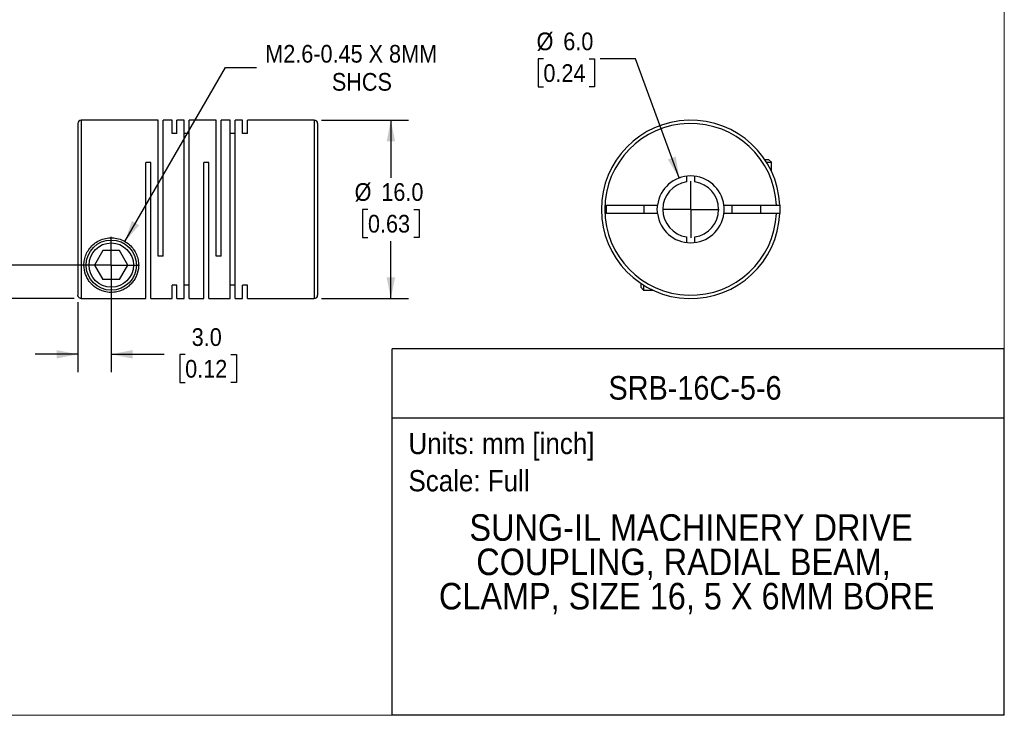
# Model space of a CAD drawing. Header units: millimetres. Extents: x 0 to 140, y 0 to 108.
# Tile 2 of 3: x 51 to 140, y 0 to 62. Entities that reach past the tile are written whole.
import ezdxf
from ezdxf.enums import TextEntityAlignment as Align

# ---------------------------------------------------------------- set-up
doc = ezdxf.new("R2010")
doc.units = ezdxf.units.MM
doc.header["$LTSCALE"] = 0.5
doc.linetypes.add('SLD-Solid', pattern=[0])
doc.layers.add('SLD-0', color=7, linetype='SLD-Solid', lineweight=25)
doc.layers.add('TEXT', color=140, linetype='SLD-Solid', lineweight=25)
doc.styles.add('SLDTEXTSTYLE0', font='GOTHIC.TTF', dxfattribs={"width": 0.913})
doc.dimstyles.new('SLDDIMSTYLE0', dxfattribs={"dimtxt": 1.5875, "dimasz": 1.905, "dimexe": 0, "dimexo": 0.0625, "dimgap": 0.396875, "dimtad": 0, "dimtih": 1, "dimtoh": 1, "dimdec": 1, "dimrnd": 1e-09, "dimzin": 4, "dimdsep": 46, "dimtxsty": 'SLDTEXTSTYLE0', "dimsah": 1, "dimcen": 0, "dimadec": 0, "dimazin": 1, "dimtfac": 1, "dimtdec": 1, "dimtofl": 0, "dimtmove": 0, "dimatfit": 3, "dimfxl": 0, "dimfrac": 2, "dimtolj": 1, "dimtzin": 12, "dimarcsym": 0})
doc.dimstyles.new('SLDDIMSTYLE1', dxfattribs={"dimtxt": 1.5875, "dimasz": 1.905, "dimexe": 0, "dimexo": 0.0625, "dimgap": 0.396875, "dimtad": 0, "dimtih": 1, "dimtoh": 1, "dimdec": 1, "dimrnd": 1e-09, "dimzin": 12, "dimdsep": 46, "dimtxsty": 'SLDTEXTSTYLE0', "dimsah": 1, "dimcen": 0, "dimadec": 0, "dimazin": 3, "dimtfac": 1, "dimtdec": 1, "dimtofl": 0, "dimtmove": 0, "dimatfit": 3, "dimfxl": 0, "dimfrac": 2, "dimtolj": 1, "dimtzin": 12, "dimarcsym": 0})
doc.dimstyles.new('SLDDIMSTYLE2', dxfattribs={"dimtxt": 1.5875, "dimasz": 1.905, "dimexe": 0, "dimexo": 0.0625, "dimgap": 0.396875, "dimtad": 0, "dimtih": 1, "dimtoh": 1, "dimdec": 1, "dimrnd": 1e-09, "dimzin": 4, "dimdsep": 46, "dimtxsty": 'SLDTEXTSTYLE0', "dimsah": 1, "dimcen": 0.09, "dimadec": 0, "dimazin": 1, "dimtfac": 1, "dimtdec": 1, "dimtmove": 0, "dimatfit": 0, "dimfxl": 0, "dimfrac": 2, "dimtolj": 1, "dimtzin": 12, "dimarcsym": 0})
doc.dimstyles.new('SLDDIMSTYLE3', dxfattribs={"dimtxt": 1.5875, "dimasz": 1.905, "dimexe": 0, "dimexo": 0.0625, "dimgap": 0.396875, "dimtad": 0, "dimtih": 1, "dimtoh": 1, "dimdec": 1, "dimrnd": 1e-09, "dimzin": 4, "dimdsep": 46, "dimtxsty": 'SLDTEXTSTYLE0', "dimsah": 1, "dimcen": 0.09, "dimadec": 0, "dimazin": 1, "dimtfac": 1, "dimtdec": 1, "dimtofl": 0, "dimtmove": 0, "dimatfit": 3, "dimfxl": 0, "dimfrac": 2, "dimtolj": 1, "dimtzin": 12, "dimarcsym": 0})

# ---------------------------------------------------------------- blocks, each defined once
blk = doc.blocks.new('SW_NOTE_0')
at = {"layer": 'TEXT', "color": 0, "insert": (0, 2.433), "char_height": 1.905, "attachment_point": 1, "style": 'SLDTEXTSTYLE0'}
blk.add_mtext('Scale: Full', dxfattribs=at)
blk = doc.blocks.new('SW_NOTE_0_1')
at = {"layer": 'TEXT', "color": 0, "insert": (0, 2.433), "char_height": 1.905, "attachment_point": 1, "style": 'SLDTEXTSTYLE0'}
blk.add_mtext('Units: mm [inch]', dxfattribs=at)
blk = doc.blocks.new('Block1')
at = {"layer": 'TEXT'}
for p, q in [((139.701, 32.882), (84.822, 32.882)), ((84.822, 0.001), (84.822, 32.882)), ((139.701, 0.001), (139.701, 32.882)), ((84.822, 26.698), (139.701, 26.698)), ((139.701, 0.001), (84.822, 0.001))]:
    blk.add_line(p, q, dxfattribs=at)
at = {"layer": 'TEXT', "color": 140}
for name, p in [('SW_NOTE_0_1', (86.294, 22.902)), ('SW_NOTE_0', (86.294, 19.564))]:
    blk.add_blockref(name, p, dxfattribs=at)
at = {"layer": 'TEXT', "color": 140, "style": 'SLDTEXTSTYLE0', "width": 0.913}
for tag, height, p in [('AUTOATTR0', 2.117, (104.221, 27.677)), ('AUTOATTR1_0', 2.381, (91.756, 14.943)), ('AUTOATTR1_1', 2.381, (92.372, 11.864)), ('AUTOATTR1_2', 2.381, (89.023, 8.785))]:
    blk.add_attdef(tag, text='', height=height, dxfattribs=at).set_placement(p, align=Align.BOTTOM_LEFT)
blk = doc.blocks.new('Block2')
at = {"color": 7, "linetype": 'SLD-Solid', "lineweight": 18}
for q in [(139.701, 107.951), (0.001, 0.001)]:
    blk.add_line((139.701, 0.001), q, dxfattribs=at)
blk = doc.blocks.new('_D_1')
at = {"layer": 'SLD-0'}
for p, q in [((60.879, 42.505), (69.886, 58.105)), ((69.886, 58.105), (72.664, 58.105))]:
    blk.add_line(p, q, dxfattribs=at)
blk.add_solid([(60.879, 42.505), (62.162, 43.964), (61.502, 44.345)], dxfattribs=at)
at = {"layer": 'SLD-0', "char_height": 1.5875, "attachment_point": 1, "style": 'SLDTEXTSTYLE0'}
for s, insert in [('M2.6-0.45 X 8MM', (73.458, 60.133)), ('SHCS', (79.426, 57.613))]:
    blk.add_mtext(s, dxfattribs=dict(at, insert=insert))
blk = doc.blocks.new('_D_2')
at = {"layer": 'SLD-0'}
for p, q in [((59.654, 39.748), (59.654, 30.795)), ((56.654, 37.057), (56.654, 30.795)), ((56.654, 32.383), (52.844, 32.383)), ((59.654, 32.383), (64.402, 32.383)), ((66.278, 32.371), (65.794, 32.371)), ((65.794, 32.371), (65.794, 29.851)), ((70.383, 32.371), (70.867, 32.371)), ((70.867, 32.371), (70.867, 29.851)), ((65.794, 29.851), (66.278, 29.851)), ((70.867, 29.851), (70.383, 29.851))]:
    blk.add_line(p, q, dxfattribs=at)
for points in [[(56.654, 32.383), (54.749, 32.764), (54.749, 32.002)], [(59.654, 32.383), (61.559, 32.002), (61.559, 32.764)]]:
    blk.add_solid(points, dxfattribs=at)
at = {"layer": 'SLD-0', "char_height": 1.5875, "attachment_point": 1, "style": 'SLDTEXTSTYLE0'}
for s, insert in [('3.0', (66.865, 34.721)), ('0.12', (66.278, 31.878))]:
    blk.add_mtext(s, dxfattribs=dict(at, insert=insert))
blk = doc.blocks.new('_D_3')
at = {"layer": 'SLD-0'}
for p, q in [((39.91, 46.716), (39.427, 46.716)), ((39.427, 46.716), (39.427, 44.195)), ((44.016, 46.716), (44.499, 46.716)), ((44.499, 46.716), (44.499, 44.195)), ((46.535, 46.728), (49.71, 46.728)), ((49.71, 46.728), (49.71, 40.383)), ((39.427, 44.195), (39.91, 44.195)), ((44.499, 44.195), (44.016, 44.195)), ((59.019, 40.383), (48.122, 40.383)), ((56.319, 37.392), (48.122, 37.392)), ((49.71, 37.392), (49.71, 33.582))]:
    blk.add_line(p, q, dxfattribs=at)
for points in [[(49.71, 40.383), (50.091, 42.288), (49.329, 42.288)], [(49.71, 37.392), (49.329, 35.487), (50.091, 35.487)]]:
    blk.add_solid(points, dxfattribs=at)
at = {"layer": 'SLD-0', "char_height": 1.5875, "attachment_point": 1, "style": 'SLDTEXTSTYLE0'}
for s, insert in [('3.0', (40.497, 49.066)), ('0.12', (39.91, 46.223))]:
    blk.add_mtext(s, dxfattribs=dict(at, insert=insert))
blk = doc.blocks.new('_D_4')
at = {"layer": 'SLD-0'}
for p, q in [((78.489, 53.383), (86.305, 53.383)), ((84.717, 53.383), (84.717, 48.226)), ((82.664, 45.383), (82.181, 45.383)), ((82.181, 45.383), (82.181, 42.863)), ((86.77, 45.383), (87.254, 45.383)), ((87.254, 45.383), (87.254, 42.863)), ((82.181, 42.863), (82.664, 42.863)), ((84.717, 37.383), (84.717, 42.54)), ((87.254, 42.863), (86.77, 42.863)), ((78.489, 37.383), (86.305, 37.383))]:
    blk.add_line(p, q, dxfattribs=at)
for points in [[(84.717, 53.383), (84.336, 51.478), (85.098, 51.478)], [(84.717, 37.383), (85.098, 39.288), (84.336, 39.288)]]:
    blk.add_solid(points, dxfattribs=at)
at = {"layer": 'SLD-0', "char_height": 1.5875, "attachment_point": 1, "style": 'SLDTEXTSTYLE0'}
for s, insert in [('%%c', (81.467, 47.733)), ('16.0', (83.862, 47.733)), ('0.63', (82.664, 44.891))]:
    blk.add_mtext(s, dxfattribs=dict(at, insert=insert))
blk = doc.blocks.new('SW_CENTERMARKSYMBOL_1')
at = {"layer": 'SLD-0', "color": 0}
for q in [(0, 2.54), (-2.54, 0), (0, -2.54), (2.54, 0)]:
    blk.add_line((0, 0), q, dxfattribs=at)
blk = doc.blocks.new('_D_5')
at = {"layer": 'SLD-0'}
for p, q in [((98.389, 58.893), (97.905, 58.893)), ((97.905, 58.893), (97.905, 56.373)), ((102.494, 58.893), (102.978, 58.893)), ((102.978, 58.893), (102.978, 56.373)), ((106.637, 58.893), (103.462, 58.893)), ((110.557, 48.2), (106.637, 58.893)), ((97.905, 56.373), (98.389, 56.373)), ((102.978, 56.373), (102.494, 56.373))]:
    blk.add_line(p, q, dxfattribs=at)
blk.add_solid([(110.557, 48.2), (110.259, 50.119), (109.544, 49.857)], dxfattribs=at)
at = {"layer": 'SLD-0', "char_height": 1.5875, "attachment_point": 1, "style": 'SLDTEXTSTYLE0'}
for s, insert in [('%%c', (97.778, 61.244)), ('6.0', (100.172, 61.244)), ('0.24', (98.389, 58.401))]:
    blk.add_mtext(s, dxfattribs=dict(at, insert=insert))
blk = doc.blocks.new('SW_CENTERMARKSYMBOL_2')
at = {"layer": 'SLD-0', "color": 0}
for q in [(0, 2.54), (-2.54, 0), (0, -2.54), (2.54, 0)]:
    blk.add_line((0, 0), q, dxfattribs=at)

msp = doc.modelspace()

# ---------------------------------------------------------------- linework, layer by layer
for p, q in [((56.654, 53.083), (56.654, 37.692)), ((63.854, 53.383), (56.954, 53.383)), ((56.954, 53.383), (56.954, 37.392)), ((63.854, 41.183), (63.854, 53.383)), ((65.104, 53.383), (64.294, 53.383)), ((64.294, 41.183), (64.294, 53.383)), ((65.104, 52.192), (65.104, 53.383)), ((66.204, 53.383), (65.544, 53.383)), ((65.544, 52.192), (65.544, 53.383)), ((66.204, 37.383), (66.204, 53.383)), ((69.064, 53.383), (66.644, 53.383)), ((66.644, 37.383), (66.644, 53.383)), ((69.064, 41.183), (69.064, 53.383)), ((70.314, 53.383), (69.504, 53.383)), ((69.504, 41.183), (69.504, 53.383)), ((70.314, 37.383), (70.314, 53.383)), ((71.414, 53.383), (70.754, 53.383)), ((70.754, 37.383), (70.754, 53.383)), ((71.414, 52.192), (71.414, 53.383)), ((77.854, 53.383), (71.854, 53.383)), ((71.854, 52.192), (71.854, 53.383)), ((77.854, 53.383), (77.854, 37.383)), ((78.154, 53.083), (78.154, 37.683)), ((65.544, 52.192), (65.104, 52.192)), ((66.644, 52.192), (66.204, 52.192)), ((70.754, 52.192), (70.314, 52.192)), ((71.854, 52.192), (71.414, 52.192)), ((63.194, 49.583), (62.754, 49.583)), ((62.754, 37.392), (62.754, 49.583)), ((63.194, 37.383), (63.194, 49.583)), ((68.404, 49.583), (67.964, 49.583)), ((67.964, 37.383), (67.964, 49.583)), ((68.404, 37.383), (68.404, 49.583)), ((118.218, 49.863), (118.58, 49.863)), ((118.386, 49.603), (118.84, 49.603)), ((118.84, 49.603), (118.58, 49.863)), ((118.84, 48.765), (118.84, 49.603)), ((111.215, 48.359), (111.215, 47.855)), ((111.965, 47.855), (111.965, 48.359)), ((104.04, 45.758), (108.613, 45.758)), ((104.04, 45.008), (104.04, 45.758)), ((107.39, 45.758), (107.39, 45.008)), ((114.566, 45.758), (119.281, 45.758)), ((115.29, 45.758), (115.29, 45.008)), ((117.89, 45.008), (117.89, 45.758)), ((108.613, 45.008), (104.04, 45.008)), ((119.281, 45.008), (114.566, 45.008)), ((111.215, 42.911), (111.215, 42.407)), ((111.965, 42.407), (111.965, 42.911)), ((58.904, 41.683), (58.153, 40.383)), ((60.405, 41.683), (58.904, 41.683)), ((61.155, 40.383), (60.405, 41.683)), ((64.294, 41.183), (63.854, 41.183)), ((69.504, 41.183), (69.064, 41.183)), ((58.153, 40.383), (58.904, 39.083)), ((60.405, 39.083), (61.155, 40.383)), ((60.405, 39.083), (58.904, 39.083)), ((65.544, 38.574), (65.104, 38.574)), ((65.104, 37.383), (65.104, 38.574)), ((65.544, 37.383), (65.544, 38.574)), ((66.644, 38.574), (66.204, 38.574)), ((70.754, 38.574), (70.314, 38.574)), ((71.854, 38.574), (71.414, 38.574)), ((71.414, 37.383), (71.414, 38.574)), ((71.854, 37.383), (71.854, 38.574)), ((107.11, 38.755), (107.11, 38.393)), ((107.11, 38.393), (107.37, 38.133)), ((107.37, 38.587), (107.37, 38.133)), ((107.37, 38.133), (108.208, 38.133)), ((56.954, 37.392), (62.754, 37.392)), ((63.194, 37.383), (65.104, 37.383)), ((65.544, 37.383), (66.204, 37.383)), ((66.644, 37.383), (67.964, 37.383)), ((68.404, 37.383), (70.314, 37.383)), ((70.754, 37.383), (71.414, 37.383)), ((71.854, 37.383), (77.854, 37.383))]:
    msp.add_line(p, q)
at = {"flags": 128}
for points in [[(108.59, 45.383), (108.601, 45.637), (108.613, 45.758)], [(108.613, 45.008), (108.601, 45.129), (108.59, 45.383)], [(119.581, 45.758), (119.59, 45.383), (119.581, 45.008)]]:
    msp.add_lwpolyline(points, dxfattribs=at)
for radius in [2.25, 1.99]:
    msp.add_circle((59.654, 40.383), radius)
for centre, radius, start, end in [((56.954, 53.083), 0.3, 90, 180), ((77.854, 53.083), 0.3, 0, 90), ((111.59, 45.383), 8, 2.68672, 357.31328), ((111.59, 45.383), 7.7, 2.79148, 357.20852), ((111.59, 45.383), 3, 7.18076, 172.81924), ((111.59, 45.383), 2.5, 98.62693, 261.37307), ((111.59, 45.383), 2.5, 278.62693, 81.37307), ((111.59, 45.383), 3, 352.81924, 7.18076), ((111.59, 45.383), 3, 187.18076, 352.81924), ((77.854, 37.683), 0.3, 270, 0)]:
    msp.add_arc(centre, radius, start, end)
for points, knots in [([(119.281, 45.758), (119.3, 45.758), (119.337, 45.758), (119.39, 45.758), (119.437, 45.758), (119.478, 45.758), (119.512, 45.758), (119.538, 45.758), (119.559, 45.758), (119.572, 45.758), (119.58, 45.758), (119.581, 45.758), (119.581, 45.758)], [0, 0, 0, 0, 0.1203087, 0.2361044, 0.3473865, 0.4541545, 0.5564083, 0.6541485, 0.747376, 0.8360922, 0.9202993, 1, 1, 1, 1]), ([(119.581, 45.008), (119.58, 45.008), (119.578, 45.008), (119.561, 45.008), (119.532, 45.008), (119.489, 45.008), (119.431, 45.008), (119.36, 45.008), (119.308, 45.008), (119.281, 45.008)], [0, 0, 0, 0, 0.115286, 0.239762, 0.373429, 0.516289, 0.668341, 0.82958, 1, 1, 1, 1]), ([(57.204, 40.383), (57.204, 40.08), (57.288, 39.652), (57.516, 39.165), (57.693, 38.905), (57.862, 38.708), (58.047, 38.524), (58.323, 38.313), (58.639, 38.144), (58.931, 38.038), (59.179, 37.975), (59.448, 37.936), (59.842, 37.926), (60.204, 37.986), (60.506, 38.082), (60.78, 38.198), (61.08, 38.377), (61.381, 38.631), (61.635, 38.925), (61.844, 39.26), (62.051, 39.759), (62.139, 40.346), (62.048, 40.976), (61.878, 41.454), (61.599, 41.906), (61.21, 42.303), (60.724, 42.612), (60.17, 42.802), (59.581, 42.855), (58.997, 42.768), (58.457, 42.546), (57.992, 42.212), (57.628, 41.796), (57.377, 41.334), (57.233, 40.853), (57.204, 40.54), (57.204, 40.383)], [0, 0, 0, 0, 0.06244, 0.093731, 0.124853, 0.137327, 0.156118, 0.187482, 0.218887, 0.235821, 0.250308, 0.266633, 0.281717, 0.312854, 0.327321, 0.344206, 0.375479, 0.406632, 0.437627, 0.468821, 0.500014, 0.562246, 0.594261, 0.624689, 0.655845, 0.687069, 0.717769, 0.749649, 0.780948, 0.812125, 0.844013, 0.874748, 0.905944, 0.937296, 0.967758, 1, 1, 1, 1]), ([(56.954, 37.392), (56.941, 37.392), (56.915, 37.393), (56.877, 37.402), (56.815, 37.423), (56.736, 37.474), (56.682, 37.558), (56.657, 37.633), (56.655, 37.673), (56.654, 37.692)], [0, 0, 0, 0, 0.082247, 0.165445, 0.251022, 0.500718, 0.749744, 0.875114, 1, 1, 1, 1])]:
    msp.add_open_spline(points, degree=3, knots=knots)

# ---------------------------------------------------------------- block references
at = {"color": 7, "linetype": 'Continuous'}
msp.add_blockref('Block2', (0, 0), dxfattribs=at)
msp.add_blockref('Block1', (0, 0), dxfattribs=at).add_auto_attribs({'AUTOATTR0': 'SRB-16C-5-6', 'AUTOATTR1_0': 'SUNG-IL MACHINERY DRIVE ', 'AUTOATTR1_1': 'COUPLING, RADIAL BEAM, ', 'AUTOATTR1_2': 'CLAMP, SIZE 16, 5 X 6MM BORE'})
at = {"layer": 'SLD-0'}
for name, p in [('SW_CENTERMARKSYMBOL_2', (111.59, 45.383)), ('SW_CENTERMARKSYMBOL_1', (59.654, 40.383))]:
    msp.add_blockref(name, p, dxfattribs=at)

# ---------------------------------------------------------------- dimensions: what is measured, and where the dimension line sits
dim = msp.add_diameter_dim_2p(p1=(112.623, 42.566), p2=(110.557, 48.2), dimstyle='SLDDIMSTYLE0', dxfattribs=at)
dim.commit()
dim.dimension.update_dxf_attribs({"geometry": '_D_5', "text_midpoint": (100.442, 58.893), "dimtype": 163})
dim = msp.add_diameter_dim_2p(p1=(58.429, 38.261), p2=(60.879, 42.505), text='M2.6-0.45 X 8MM\\PSHCS', dimstyle='SLDDIMSTYLE1', override={"dimpost": '<>'}, dxfattribs=at)
dim.commit()
dim.dimension.update_dxf_attribs({"geometry": '_D_1', "text_midpoint": (82.063, 58.105), "dimtype": 163})
dim = msp.add_linear_dim(base=(84.717, 37.383), p1=(77.854, 53.383), p2=(77.854, 37.383), angle=90, text='%%c<>', dimstyle='SLDDIMSTYLE3', dxfattribs=at)
dim.commit()
dim.dimension.update_dxf_attribs({"geometry": '_D_4', "text_midpoint": (84.717, 45.383), "dimtype": 160})
dim = msp.add_linear_dim(base=(49.71, 40.383), p1=(56.954, 37.392), p2=(59.654, 40.383), angle=90, dimstyle='SLDDIMSTYLE2', dxfattribs=at)
dim.commit()
dim.dimension.update_dxf_attribs({"geometry": '_D_3', "text_midpoint": (49.71, 46.728), "dimtype": 160})
dim = msp.add_linear_dim(base=(59.654, 32.383), p1=(56.654, 37.692), p2=(59.654, 40.383), dimstyle='SLDDIMSTYLE2', dxfattribs=at)
dim.commit()
dim.dimension.update_dxf_attribs({"geometry": '_D_2', "text_midpoint": (68.331, 32.383), "dimtype": 160})

doc.saveas('drawing.dxf')
